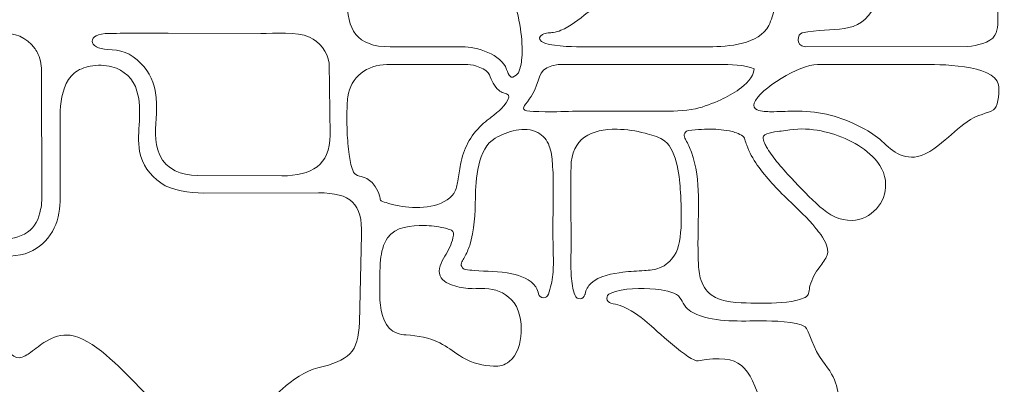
# Model space of a CAD drawing. Header units: millimetres. Extents: x -235 to 235, y -171 to 171.
# Tile 3 of 5: x -52 to 138, y -40 to 30. Entities that reach past the tile are written whole.
import ezdxf

# ---------------------------------------------------------------- set-up
doc = ezdxf.new("R2010")
doc.units = ezdxf.units.MM
doc.header["$MEASUREMENT"] = 0
doc.layers.add('Layer 1', color=7, linetype='Continuous')

msp = doc.modelspace()

# ---------------------------------------------------------------- linework, layer by layer
at = {"layer": 'Layer 1', "lineweight": 20}
for points, knots in [([(-215.0107, 170.942), (-215.0107, 170.942), (214.9893, 170.942), (214.9893, 170.942), (225.9893, 170.942), (234.9893, 161.942), (234.9893, 150.942), (234.9893, 150.942), (234.9893, -151.058), (234.9893, -151.058), (234.9893, -162.0579), (225.9893, -171.058), (214.9893, -171.058), (214.9893, -171.058), (-215.0107, -171.058), (-215.0107, -171.058), (-226.0107, -171.058), (-235.0107, -162.0579), (-235.0107, -151.058), (-235.0107, -151.058), (-235.0107, 150.942), (-235.0107, 150.942), (-235.0107, 161.942), (-226.0107, 170.942), (-215.0107, 170.942)], [0, 0, 0, 0, 0.125, 0.125, 0.125, 0.25, 0.25, 0.25, 0.375, 0.375, 0.375, 0.5, 0.5, 0.5, 0.625, 0.625, 0.625, 0.75, 0.75, 0.75, 0.875, 0.875, 0.875, 1, 1, 1, 1]), ([(44.5227, 28.7205), (44.7919, 26.8758), (44.9267, 24.8812), (44.776, 23.0203), (44.7157, 22.2759), (44.4941, 20.4849), (43.9143, 19.9427), (43.697, 19.7396), (43.0924, 19.2154), (42.7421, 19.3632), (42.4415, 19.4901), (42.171, 19.9937), (42.0448, 20.2731), (41.9586, 20.4637), (41.8852, 20.661), (41.8214, 20.8603), (40.8935, 23.7588), (35.9897, 25.2543), (33.2425, 25.2271), (33.2425, 25.2271), (19.2985, 25.2271), (19.2985, 25.2271), (12.6694, 25.2271), (10.9652, 28.5431), (10.9325, 34.4852), (10.9262, 35.6145), (10.9693, 36.7431), (10.9973, 37.8719), (11.0235, 38.9262), (11.0421, 39.9981), (10.9589, 41.05), (10.657, 44.8659), (9.8697, 49.1643), (7.4499, 52.2594), (6.7565, 53.1462), (5.9914, 53.8526), (5.1374, 54.5758), (4.6275, 55.0075), (3.9985, 55.5047), (3.6227, 56.0601), (3.1758, 56.7209), (3.1344, 57.4566), (3.2156, 58.231), (3.7766, 58.387), (4.3812, 58.4726), (4.9499, 58.54), (5.766, 58.6366), (6.5904, 58.694), (7.4109, 58.7365), (9.4276, 58.8407), (11.4588, 58.8542), (13.4779, 58.8447), (15.4326, 58.8354), (17.3869, 58.7979), (19.341, 58.7555), (20.8056, 58.7237), (22.2755, 58.6802), (23.7402, 58.6771), (25.5703, 58.6733), (27.786, 58.6358), (29.4621, 57.817), (30.1912, 57.4608), (30.8071, 56.9725), (31.3623, 56.3836), (31.6776, 56.0492), (31.969, 55.6902), (32.1134, 55.2476), (32.2116, 54.9467), (32.2511, 54.6113), (32.2849, 54.2977), (32.3432, 53.7553), (32.3888, 53.215), (32.4595, 52.6734), (33.3336, 45.9808), (39.4002, 41.0048), (42.5843, 35.2964), (43.6244, 33.4316), (44.2162, 30.8211), (44.5227, 28.7205)], [0, 0, 0, 0, 0.03846154, 0.03846154, 0.03846154, 0.07692308, 0.07692308, 0.07692308, 0.11538462, 0.11538462, 0.11538462, 0.15384615, 0.15384615, 0.15384615, 0.19230769, 0.19230769, 0.19230769, 0.23076923, 0.23076923, 0.23076923, 0.26923077, 0.26923077, 0.26923077, 0.30769231, 0.30769231, 0.30769231, 0.34615385, 0.34615385, 0.34615385, 0.38461538, 0.38461538, 0.38461538, 0.42307692, 0.42307692, 0.42307692, 0.46153846, 0.46153846, 0.46153846, 0.5, 0.5, 0.5, 0.53846154, 0.53846154, 0.53846154, 0.57692308, 0.57692308, 0.57692308, 0.61538462, 0.61538462, 0.61538462, 0.65384615, 0.65384615, 0.65384615, 0.69230769, 0.69230769, 0.69230769, 0.73076923, 0.73076923, 0.73076923, 0.76923077, 0.76923077, 0.76923077, 0.80769231, 0.80769231, 0.80769231, 0.84615385, 0.84615385, 0.84615385, 0.88461538, 0.88461538, 0.88461538, 0.92307692, 0.92307692, 0.92307692, 0.96153846, 0.96153846, 0.96153846, 1, 1, 1, 1]), ([(136.9833, 31.8049), (137.0502, 30.5153), (137.1426, 28.5931), (136.4367, 27.4504), (135.4924, 25.9219), (132.8499, 25.4978), (131.2201, 25.2906), (131.2201, 25.2906), (99.6744, 25.2271), (99.6744, 25.2271), (97.7583, 25.3963), (98.1504, 27.727), (99.122, 27.9386), (105.0129, 29.2218), (110.2877, 27.105), (113.13, 33.1758), (114.8521, 36.8542), (118.8457, 40.639), (121.7826, 43.4255), (122.0173, 43.6481), (122.7361, 44.3952), (123.3964, 44.9848), (123.6646, 45.2242), (124.0112, 45.2998), (124.3547, 45.1937), (124.6982, 45.0877), (124.9419, 44.8299), (125.0284, 44.4809), (125.3254, 43.2827), (125.7222, 41.6096), (127.3777, 40.7797), (128.1216, 40.4068), (128.9474, 40.3158), (129.7627, 40.2262), (130.6512, 40.1285), (131.4787, 40.0229), (132.3388, 39.7593), (132.5558, 39.6928), (132.7154, 39.5872), (132.88, 39.4333), (133.2748, 39.0639), (133.5776, 38.631), (134.0006, 38.2607), (134.6226, 37.716), (135.2515, 37.1328), (135.7297, 36.4543), (136.6837, 35.1004), (136.8996, 33.4191), (136.9833, 31.8049)], [0, 0, 0, 0, 0.0625, 0.0625, 0.0625, 0.125, 0.125, 0.125, 0.1875, 0.1875, 0.1875, 0.25, 0.25, 0.25, 0.3125, 0.3125, 0.3125, 0.375, 0.375, 0.375, 0.4375, 0.4375, 0.4375, 0.5, 0.5, 0.5, 0.5625, 0.5625, 0.5625, 0.625, 0.625, 0.625, 0.6875, 0.6875, 0.6875, 0.75, 0.75, 0.75, 0.8125, 0.8125, 0.8125, 0.875, 0.875, 0.875, 0.9375, 0.9375, 0.9375, 1, 1, 1, 1]), ([(90.6756, 39.9923), (94.0699, 39.311), (94.2744, 35.489), (93.7394, 32.7125), (93.5192, 31.5693), (93.1448, 30.4154), (92.6268, 29.3717), (90.7709, 25.6332), (84.7185, 25.2675), (81.0759, 25.2271), (81.0759, 25.2271), (56.1086, 25.2271), (56.1086, 25.2271), (54.4783, 25.2659), (49.884, 25.2692), (48.6085, 26.2831), (48.0264, 26.7459), (48.1485, 27.2272), (48.7718, 27.5779), (49.1606, 27.7966), (49.441, 27.8881), (49.8817, 27.9166), (50.2178, 27.9384), (50.5389, 27.9457), (50.8747, 27.995), (51.3935, 28.0711), (51.8857, 28.2236), (52.3684, 28.4267), (54.1161, 29.1615), (55.9838, 30.5976), (57.4545, 31.772), (58.2591, 32.4145), (59.1491, 32.8622), (60.1278, 33.1742), (61.7376, 33.6876), (63.5002, 33.8203), (65.1755, 33.9771), (67.1511, 34.162), (69.0759, 34.38), (70.9694, 35.0135), (73.8536, 35.9785), (75.991, 37.7284), (77.2976, 40.4839), (77.5742, 41.0674), (77.8476, 42.0078), (78.1125, 42.8498), (78.2213, 43.1953), (78.4838, 43.4388), (78.8364, 43.5213), (79.1891, 43.6039), (79.5324, 43.5022), (79.7832, 43.2408), (79.941, 43.0764), (80.1188, 42.9201), (80.3353, 42.7805), (82.5248, 41.3685), (84.478, 40.7933), (87.0317, 40.4819), (88.252, 40.3332), (89.4674, 40.2347), (90.6756, 39.9923)], [0, 0, 0, 0, 0.05, 0.05, 0.05, 0.1, 0.1, 0.1, 0.15, 0.15, 0.15, 0.2, 0.2, 0.2, 0.25, 0.25, 0.25, 0.3, 0.3, 0.3, 0.35, 0.35, 0.35, 0.4, 0.4, 0.4, 0.45, 0.45, 0.45, 0.5, 0.5, 0.5, 0.55, 0.55, 0.55, 0.6, 0.6, 0.6, 0.65, 0.65, 0.65, 0.7, 0.7, 0.7, 0.75, 0.75, 0.75, 0.8, 0.8, 0.8, 0.85, 0.85, 0.85, 0.9, 0.9, 0.9, 0.95, 0.95, 0.95, 1, 1, 1, 1]), ([(-48.2226, -4.5112), (-48.222, -5.0895), (-48.3126, -5.7145), (-48.4318, -6.2808), (-48.7962, -8.0134), (-49.4961, -9.6554), (-51.0077, -10.678), (-52.4643, -11.6632), (-54.43, -12.0078), (-56.1485, -12.0078), (-56.1485, -12.0078), (-77.8979, -12.0078), (-77.8979, -12.0078), (-80.4396, -12.0078), (-82.9513, -13.8065), (-83.574, -16.335), (-83.9688, -17.9381), (-87.0176, -18.0268), (-87.2126, -16.3766), (-87.3651, -15.0868), (-87.4791, -11.3232), (-87.4805, -9.8961), (-87.4805, -9.8961), (-87.5067, 16.7257), (-87.5067, 16.7257), (-87.5084, 18.424), (-87.4977, 20.2082), (-87.2647, 21.8913), (-87.1008, 23.0752), (-86.7953, 24.329), (-86.0785, 25.309), (-84.4131, 27.5859), (-80.6802, 27.802), (-78.1303, 27.8002), (-70.8405, 27.7951), (-63.5509, 27.8552), (-56.2612, 27.8826), (-53.2976, 27.8938), (-51.3524, 27.2122), (-49.5241, 24.8332), (-49.2668, 24.4983), (-49.0558, 24.135), (-48.8874, 23.748), (-48.4085, 22.6476), (-48.2526, 21.3856), (-48.2513, 20.1971), (-48.2513, 20.1971), (-48.2226, -4.5112), (-48.2226, -4.5112)], [0, 0, 0, 0, 0.0625, 0.0625, 0.0625, 0.125, 0.125, 0.125, 0.1875, 0.1875, 0.1875, 0.25, 0.25, 0.25, 0.3125, 0.3125, 0.3125, 0.375, 0.375, 0.375, 0.4375, 0.4375, 0.4375, 0.5, 0.5, 0.5, 0.5625, 0.5625, 0.5625, 0.625, 0.625, 0.625, 0.6875, 0.6875, 0.6875, 0.75, 0.75, 0.75, 0.8125, 0.8125, 0.8125, 0.875, 0.875, 0.875, 0.9375, 0.9375, 0.9375, 1, 1, 1, 1]), ([(-35.1493, 27.7944), (-31.3369, 27.8791), (-27.5181, 27.8927), (-23.7047, 27.8945), (-23.7047, 27.8945), (-5.8087, 27.8125), (-5.8087, 27.8125), (-3.0686, 27.8125), (1.1932, 28.2539), (3.6486, 27.1036), (5.6396, 26.1709), (7.1111, 24.2618), (7.473, 22.0895), (7.473, 22.0895), (7.6483, 8.1394), (7.6483, 8.1394), (7.5436, 2.1984), (4.1299, 0.3682), (-1.7007, 0.2299), (-1.7007, 0.2299), (-18.0603, 0.2928), (-18.0603, 0.2928), (-21.2455, 0.4853), (-23.9722, 1.2799), (-25.4008, 4.3724), (-26.5009, 6.7536), (-26.1121, 9.7876), (-26.0188, 12.3377), (-25.9754, 13.5221), (-25.9748, 14.7125), (-26.1253, 15.8901), (-26.4289, 18.2673), (-27.3183, 20.2656), (-28.9957, 21.9978), (-31.0446, 24.1011), (-33.0637, 24.6728), (-35.4136, 24.7148), (-39.2517, 24.7834), (-39.7493, 27.8877), (-35.1493, 27.7944)], [0, 0, 0, 0, 0.07692308, 0.07692308, 0.07692308, 0.15384615, 0.15384615, 0.15384615, 0.23076923, 0.23076923, 0.23076923, 0.30769231, 0.30769231, 0.30769231, 0.38461538, 0.38461538, 0.38461538, 0.46153846, 0.46153846, 0.46153846, 0.53846154, 0.53846154, 0.53846154, 0.61538462, 0.61538462, 0.61538462, 0.69230769, 0.69230769, 0.69230769, 0.76923077, 0.76923077, 0.76923077, 0.84615385, 0.84615385, 0.84615385, 0.92307692, 0.92307692, 0.92307692, 1, 1, 1, 1]), ([(5.3798, -3.0361), (11.7178, -3.016), (13.8918, -5.1781), (13.7423, -11.1731), (13.7423, -11.1731), (13.3208, -28.0744), (13.3208, -28.0744), (13.1732, -33.9901), (11.2133, -35.5169), (5.2465, -36.883), (2.9057, -37.419), (0.2263, -39.4067), (-1.5789, -40.9462), (-2.7521, -41.9467), (-3.8805, -43.0313), (-4.9142, -44.1757), (-5.695, -45.04), (-6.5496, -46.0627), (-7.114, -47.0844), (-8.6067, -49.7868), (-9.9281, -52.7121), (-10.494, -55.7652), (-10.672, -56.725), (-10.7678, -57.677), (-10.8247, -58.6503), (-10.8691, -59.4075), (-10.8895, -60.1721), (-10.9746, -60.9256), (-11.0288, -61.4044), (-11.1111, -61.8596), (-11.2341, -62.3072), (-11.3133, -62.5954), (-11.4945, -62.8124), (-11.7639, -62.9419), (-12.0333, -63.0713), (-12.316, -63.077), (-12.5906, -62.9586), (-15.1416, -61.8586), (-17.4475, -58.3568), (-18.7402, -56.2959), (-19.0825, -55.7504), (-19.4136, -55.1923), (-19.5961, -54.5706), (-19.6757, -54.2996), (-19.7357, -54.0202), (-19.8, -53.7452), (-19.9025, -53.3072), (-20.0137, -52.8743), (-20.14, -52.4424), (-20.8264, -50.0945), (-22.6386, -47.7395), (-24.2307, -45.9168), (-25.2317, -44.7707), (-26.2918, -43.677), (-27.3692, -42.6028), (-28.2075, -41.767), (-29.0698, -40.9457), (-29.8902, -40.0933), (-32.7827, -37.0884), (-38.4764, -31.0696), (-42.7184, -30.6039), (-44.4276, -30.4163), (-45.9581, -30.9202), (-47.4043, -31.787), (-48.4598, -32.4197), (-49.3858, -33.1944), (-50.3828, -33.9052), (-50.9775, -34.3292), (-51.8159, -34.8922), (-52.5666, -34.9396), (-54.0065, -35.0304), (-55.3028, -32.9975), (-55.9213, -31.9619), (-56.3365, -31.267), (-56.5881, -30.5618), (-56.8001, -29.7849), (-57.0228, -28.9689), (-57.2016, -28.1539), (-57.4697, -27.3487), (-57.8263, -26.2774), (-58.3047, -25.2997), (-58.9252, -24.3557), (-59.7258, -23.1377), (-60.584, -22.0557), (-61.5616, -20.9779), (-62.3689, -20.0879), (-63.1942, -19.2255), (-63.9749, -18.31), (-65.6204, -16.3799), (-65.4051, -15.9165), (-62.9367, -15.5892), (-61.3478, -15.3787), (-59.6409, -15.391), (-58.0369, -15.3745), (-55.9784, -15.3532), (-52.5256, -15.4028), (-50.6737, -14.5268), (-48.767, -13.6247), (-47.189, -12.3632), (-46.1401, -10.5099), (-45.1413, -8.7449), (-44.7801, -6.7216), (-44.6293, -4.7226), (-44.6293, -4.7226), (-44.6773, 11.969), (-44.6773, 11.969), (-44.6053, 14.2627), (-44.3308, 16.9435), (-43.0109, 18.8937), (-42.7107, 19.3372), (-42.36, 19.7392), (-41.9599, 20.0951), (-41.1251, 20.8381), (-39.8985, 21.2811), (-38.8164, 21.4898), (-37.4453, 21.7541), (-35.9732, 21.7216), (-34.6222, 21.3631), (-32.2425, 20.7316), (-30.4791, 19.0261), (-29.7715, 16.6647), (-29.1937, 14.7358), (-29.2018, 12.8287), (-29.314, 10.8405), (-29.4236, 8.8977), (-29.6264, 6.9099), (-29.2679, 4.9813), (-28.7777, 2.3444), (-27.3268, 0.4467), (-25.1763, -1.1027), (-22.9174, -2.7302), (-19.5981, -2.9624), (-16.8865, -3.1072), (-16.8865, -3.1072), (5.3798, -3.0361), (5.3798, -3.0361)], [0, 0, 0, 0, 0.02222222, 0.02222222, 0.02222222, 0.04444444, 0.04444444, 0.04444444, 0.06666667, 0.06666667, 0.06666667, 0.08888889, 0.08888889, 0.08888889, 0.11111111, 0.11111111, 0.11111111, 0.13333333, 0.13333333, 0.13333333, 0.15555556, 0.15555556, 0.15555556, 0.17777778, 0.17777778, 0.17777778, 0.2, 0.2, 0.2, 0.22222222, 0.22222222, 0.22222222, 0.24444444, 0.24444444, 0.24444444, 0.26666667, 0.26666667, 0.26666667, 0.28888889, 0.28888889, 0.28888889, 0.31111111, 0.31111111, 0.31111111, 0.33333333, 0.33333333, 0.33333333, 0.35555556, 0.35555556, 0.35555556, 0.37777778, 0.37777778, 0.37777778, 0.4, 0.4, 0.4, 0.42222222, 0.42222222, 0.42222222, 0.44444444, 0.44444444, 0.44444444, 0.46666667, 0.46666667, 0.46666667, 0.48888889, 0.48888889, 0.48888889, 0.51111111, 0.51111111, 0.51111111, 0.53333333, 0.53333333, 0.53333333, 0.55555556, 0.55555556, 0.55555556, 0.57777778, 0.57777778, 0.57777778, 0.6, 0.6, 0.6, 0.62222222, 0.62222222, 0.62222222, 0.64444444, 0.64444444, 0.64444444, 0.66666667, 0.66666667, 0.66666667, 0.68888889, 0.68888889, 0.68888889, 0.71111111, 0.71111111, 0.71111111, 0.73333333, 0.73333333, 0.73333333, 0.75555556, 0.75555556, 0.75555556, 0.77777778, 0.77777778, 0.77777778, 0.8, 0.8, 0.8, 0.82222222, 0.82222222, 0.82222222, 0.84444444, 0.84444444, 0.84444444, 0.86666667, 0.86666667, 0.86666667, 0.88888889, 0.88888889, 0.88888889, 0.91111111, 0.91111111, 0.91111111, 0.93333333, 0.93333333, 0.93333333, 0.95555556, 0.95555556, 0.95555556, 0.97777778, 0.97777778, 0.97777778, 1, 1, 1, 1]), ([(34.3215, 21.7868), (35.4905, 21.7868), (38.0114, 21.0187), (38.5097, 19.7772), (38.9069, 18.788), (39.4849, 17.5188), (40.3176, 16.8152), (40.5983, 16.578), (40.9035, 16.4058), (41.2525, 16.2915), (41.4422, 16.2294), (41.63, 16.1971), (41.818, 16.1423), (43.3487, 15.6955), (40.623, 13.067), (40.163, 12.6694), (39.6025, 12.1849), (39.018, 11.7297), (38.4329, 11.2754), (37.9703, 10.916), (37.4654, 10.541), (37.0441, 10.1354), (34.751, 7.9287), (33.5174, 5.5244), (32.9091, 2.4274), (32.7016, 1.3714), (32.5836, 0.3074), (32.3968, -0.7499), (32.2615, -1.5161), (32.0753, -2.3466), (31.6787, -3.0242), (31.5692, -3.2111), (31.4433, -3.3869), (31.2994, -3.5491), (29.0071, -6.1324), (24.1212, -6.1134), (21.0133, -5.5558), (20.5543, -5.4735), (20.0979, -5.3755), (19.6455, -5.2619), (19.3772, -5.1945), (17.5543, -4.7311), (17.4227, -4.4464), (17.3427, -4.2735), (17.2833, -3.8484), (17.2306, -3.6451), (17.057, -2.9743), (16.768, -2.384), (16.382, -1.8095), (15.8787, -1.0606), (15.2638, -0.479), (14.4264, -0.1262), (13.9221, 0.0862), (13.4352, 0.1498), (12.9404, 0.3239), (12.4379, 0.5009), (12.2302, 0.8478), (12.0306, 1.3295), (11.6613, 2.22), (11.4653, 3.415), (11.3306, 4.3672), (11.128, 5.7984), (11.017, 7.2568), (10.9523, 8.7004), (10.8961, 9.9589), (10.8768, 11.2226), (10.9017, 12.482), (10.9216, 13.4933), (10.9645, 14.5274), (11.0829, 15.5322), (11.5388, 19.4035), (14.9074, 21.7868), (18.6288, 21.7868), (18.6288, 21.7868), (34.3215, 21.7868), (34.3215, 21.7868)], [0, 0, 0, 0, 0.04, 0.04, 0.04, 0.08, 0.08, 0.08, 0.12, 0.12, 0.12, 0.16, 0.16, 0.16, 0.2, 0.2, 0.2, 0.24, 0.24, 0.24, 0.28, 0.28, 0.28, 0.32, 0.32, 0.32, 0.36, 0.36, 0.36, 0.4, 0.4, 0.4, 0.44, 0.44, 0.44, 0.48, 0.48, 0.48, 0.52, 0.52, 0.52, 0.56, 0.56, 0.56, 0.6, 0.6, 0.6, 0.64, 0.64, 0.64, 0.68, 0.68, 0.68, 0.72, 0.72, 0.72, 0.76, 0.76, 0.76, 0.8, 0.8, 0.8, 0.84, 0.84, 0.84, 0.88, 0.88, 0.88, 0.92, 0.92, 0.92, 0.96, 0.96, 0.96, 1, 1, 1, 1]), ([(83.2578, 21.7864), (84.8499, 21.8007), (88.1568, 21.7933), (89.7667, 20.9377), (89.6757, 19.3225), (88.1038, 17.8959), (86.9096, 17.0226), (85.8163, 16.2229), (84.5759, 15.5381), (83.3383, 14.9878), (81.7609, 14.2862), (80.1446, 13.6156), (78.4527, 13.2453), (76.2492, 12.763), (73.8334, 12.7744), (71.5869, 12.7783), (66.6615, 12.7868), (61.7359, 12.7818), (56.8104, 12.7836), (54.8213, 12.7843), (52.8289, 12.6578), (50.8352, 12.6555), (41.9887, 12.6447), (45.5649, 13.0302), (47.2758, 16.8966), (48.3853, 19.4044), (48.0366, 21.305), (51.7955, 21.7868), (51.7955, 21.7868), (83.2578, 21.7864), (83.2578, 21.7864)], [0, 0, 0, 0, 0.1, 0.1, 0.1, 0.2, 0.2, 0.2, 0.3, 0.3, 0.3, 0.4, 0.4, 0.4, 0.5, 0.5, 0.5, 0.6, 0.6, 0.6, 0.7, 0.7, 0.7, 0.8, 0.8, 0.8, 0.9, 0.9, 0.9, 1, 1, 1, 1]), ([(102.0736, 21.7868), (102.0736, 21.7868), (122.3416, 21.8255), (122.3416, 21.8255), (125.3164, 21.8218), (136.3009, 21.8696), (137.1272, 17.8794), (137.3515, 16.7961), (137.0932, 14.1078), (136.4342, 13.2604), (135.9358, 12.6195), (133.3312, 12.0513), (132.3988, 11.5494), (130.5954, 10.5786), (128.984, 9.1034), (127.4443, 7.7638), (125.7682, 6.3054), (123.6371, 4.4441), (121.4088, 3.9818), (119.8455, 3.6575), (118.432, 4.053), (117.0846, 4.8655), (115.8731, 5.5962), (114.847, 6.8061), (113.7095, 7.6783), (112.4818, 8.6196), (111.2026, 9.3426), (109.8151, 10.0213), (105.7563, 12.0067), (101.9135, 12.8216), (97.4212, 12.7815), (95.9785, 12.7685), (94.5335, 12.6591), (93.094, 12.6618), (92.2052, 12.6634), (91.2374, 12.713), (90.3803, 13.0045), (89.8402, 13.1881), (89.5655, 13.7766), (89.7715, 14.3086), (90.8758, 17.1607), (98.6318, 21.7868), (102.0736, 21.7868)], [0, 0, 0, 0, 0.07142857, 0.07142857, 0.07142857, 0.14285714, 0.14285714, 0.14285714, 0.21428571, 0.21428571, 0.21428571, 0.28571429, 0.28571429, 0.28571429, 0.35714286, 0.35714286, 0.35714286, 0.42857143, 0.42857143, 0.42857143, 0.5, 0.5, 0.5, 0.57142857, 0.57142857, 0.57142857, 0.64285714, 0.64285714, 0.64285714, 0.71428571, 0.71428571, 0.71428571, 0.78571429, 0.78571429, 0.78571429, 0.85714286, 0.85714286, 0.85714286, 0.92857143, 0.92857143, 0.92857143, 1, 1, 1, 1]), ([(50.8869, -2.2618), (50.8958, -4.8448), (50.7971, -7.4241), (50.7971, -10.0041), (50.7971, -11.7169), (50.8504, -13.4224), (50.8846, -15.1339), (50.9093, -16.3667), (50.9192, -17.6095), (50.7939, -18.8376), (50.6574, -20.1754), (50.3522, -21.4198), (49.9302, -22.6538), (49.7863, -23.0745), (49.4009, -23.3413), (48.9565, -23.3279), (48.512, -23.3144), (48.1434, -23.0247), (48.0253, -22.5961), (47.9077, -22.1695), (47.7781, -21.7043), (47.4901, -21.2576), (46.4973, -19.7171), (44.5268, -19.0627), (42.8285, -18.6897), (40.3917, -18.1544), (38.0011, -18.2482), (35.5406, -18.0651), (34.9844, -18.0238), (34.4287, -17.9659), (33.8781, -17.8795), (33.5426, -17.8268), (33.2781, -17.6293), (33.1322, -17.3226), (32.9863, -17.016), (33, -16.6861), (33.1709, -16.3926), (33.3408, -16.1006), (33.5146, -15.8101), (33.6764, -15.5142), (34.0845, -14.7681), (34.4157, -14.0125), (34.6807, -13.2037), (35.6062, -10.3792), (35.7724, -6.9739), (35.7818, -4.0268), (35.7932, -0.4906), (36.234, 5.5726), (39.6272, 7.529), (41.927, 8.855), (45.3514, 9.9897), (47.8825, 8.6389), (48.9517, 8.0683), (49.662, 7.1388), (50.1084, 6.0268), (50.4865, 5.0852), (50.6282, 3.6775), (50.7126, 2.6692), (50.8493, 1.0354), (50.8813, -0.6226), (50.8869, -2.2618)], [0, 0, 0, 0, 0.05, 0.05, 0.05, 0.1, 0.1, 0.1, 0.15, 0.15, 0.15, 0.2, 0.2, 0.2, 0.25, 0.25, 0.25, 0.3, 0.3, 0.3, 0.35, 0.35, 0.35, 0.4, 0.4, 0.4, 0.45, 0.45, 0.45, 0.5, 0.5, 0.5, 0.55, 0.55, 0.55, 0.6, 0.6, 0.6, 0.65, 0.65, 0.65, 0.7, 0.7, 0.7, 0.75, 0.75, 0.75, 0.8, 0.8, 0.8, 0.85, 0.85, 0.85, 0.9, 0.9, 0.9, 0.95, 0.95, 0.95, 1, 1, 1, 1]), ([(63.246, 9.2658), (65.0533, 9.2356), (66.907, 8.9545), (68.6583, 8.5114), (69.6871, 8.251), (71.1349, 7.8331), (72.0599, 7.3035), (74.5956, 5.8514), (75.3771, 0.3877), (75.4914, -2.2955), (75.6298, -5.5434), (76.192, -12.4216), (74.3434, -15.1197), (73.5967, -16.2094), (72.7314, -17.0937), (71.4737, -17.5609), (70.5518, -17.9033), (69.5117, -18.0017), (68.5368, -18.0704), (67.144, -18.1686), (65.7702, -18.2228), (64.3804, -18.3918), (62.428, -18.6294), (59.6381, -19.1291), (58.2039, -20.5257), (57.5898, -21.1238), (57.2375, -21.7912), (57.0328, -22.6163), (57.0228, -22.6563), (57.0128, -22.7014), (57.0028, -22.7499), (56.9111, -23.1899), (56.5544, -23.5045), (56.1065, -23.5405), (55.6585, -23.5766), (55.2561, -23.3229), (55.0953, -22.9033), (54.6413, -21.7181), (54.4543, -20.4178), (54.3677, -19.1694), (54.2216, -17.0663), (54.333, -14.9267), (54.3326, -12.8182), (54.3316, -7.8952), (54.2217, -2.9709), (54.3134, 1.9518), (54.4172, 7.5199), (58.2129, 9.3495), (63.246, 9.2658)], [0, 0, 0, 0, 0.0625, 0.0625, 0.0625, 0.125, 0.125, 0.125, 0.1875, 0.1875, 0.1875, 0.25, 0.25, 0.25, 0.3125, 0.3125, 0.3125, 0.375, 0.375, 0.375, 0.4375, 0.4375, 0.4375, 0.5, 0.5, 0.5, 0.5625, 0.5625, 0.5625, 0.625, 0.625, 0.625, 0.6875, 0.6875, 0.6875, 0.75, 0.75, 0.75, 0.8125, 0.8125, 0.8125, 0.875, 0.875, 0.875, 0.9375, 0.9375, 0.9375, 1, 1, 1, 1]), ([(77.1137, 9.0434), (78.6177, 9.2276), (80.8867, 9.3259), (81.3123, 9.3175), (82.6924, 9.2906), (84.1621, 9.158), (85.5036, 8.8234), (86.1472, 8.6628), (87.3445, 8.2945), (87.7715, 7.7459), (87.8669, 7.6233), (87.9386, 7.4194), (87.9889, 7.2744), (88.1161, 6.9077), (88.2246, 6.5354), (88.3548, 6.1686), (88.8481, 4.7781), (89.5544, 3.5396), (90.4099, 2.3398), (92.1803, -0.1431), (94.208, -2.2763), (96.3896, -4.3929), (98.2262, -6.1748), (100.1501, -7.9303), (101.7663, -9.9191), (101.9698, -10.1695), (102.1685, -10.4238), (102.3613, -10.6825), (103.1909, -11.7946), (104.4633, -13.6012), (103.9491, -15.0846), (103.683, -15.8523), (102.9792, -16.6836), (102.4996, -17.3409), (101.6431, -18.5145), (100.9971, -19.6423), (100.6052, -21.0558), (100.4911, -21.4671), (100.47, -21.8574), (100.4004, -22.2708), (100.3388, -22.6375), (100.249, -22.8499), (99.9453, -23.0801), (99.2543, -23.604), (97.8774, -23.8897), (97.0468, -24.0366), (94.4857, -24.4895), (91.7729, -24.3702), (89.1794, -24.3565), (86.795, -24.3438), (83.494, -24.2703), (81.4926, -22.8043), (80.367, -21.9799), (79.736, -20.8082), (79.3612, -19.4863), (79.0836, -18.5072), (79.0186, -17.1787), (78.9736, -16.162), (78.9025, -14.557), (78.9071, -12.9407), (78.9253, -11.3344), (78.9415, -9.9192), (78.9734, -8.5043), (78.9991, -7.0891), (79.0199, -5.9449), (79.0433, -4.7919), (79.0177, -3.6478), (78.954, -0.8031), (78.612, 2.1491), (77.6313, 4.8365), (77.3329, 5.654), (76.9771, 6.4339), (76.5674, 7.201), (76.5438, 7.2454), (76.4643, 7.388), (76.3639, 7.5683), (76.1974, 7.8672), (76.1911, 8.2004), (76.3462, 8.5055), (76.5012, 8.8104), (76.7742, 9.0017), (77.1137, 9.0434)], [0, 0, 0, 0, 0.03703704, 0.03703704, 0.03703704, 0.07407407, 0.07407407, 0.07407407, 0.11111111, 0.11111111, 0.11111111, 0.14814815, 0.14814815, 0.14814815, 0.18518519, 0.18518519, 0.18518519, 0.22222222, 0.22222222, 0.22222222, 0.25925926, 0.25925926, 0.25925926, 0.2962963, 0.2962963, 0.2962963, 0.33333333, 0.33333333, 0.33333333, 0.37037037, 0.37037037, 0.37037037, 0.40740741, 0.40740741, 0.40740741, 0.44444444, 0.44444444, 0.44444444, 0.48148148, 0.48148148, 0.48148148, 0.51851852, 0.51851852, 0.51851852, 0.55555556, 0.55555556, 0.55555556, 0.59259259, 0.59259259, 0.59259259, 0.62962963, 0.62962963, 0.62962963, 0.66666667, 0.66666667, 0.66666667, 0.7037037, 0.7037037, 0.7037037, 0.74074074, 0.74074074, 0.74074074, 0.77777778, 0.77777778, 0.77777778, 0.81481481, 0.81481481, 0.81481481, 0.85185185, 0.85185185, 0.85185185, 0.88888889, 0.88888889, 0.88888889, 0.92592593, 0.92592593, 0.92592593, 0.96296296, 0.96296296, 0.96296296, 1, 1, 1, 1]), ([(95.0534, 8.9188), (95.613, 8.9844), (96.174, 9.0478), (96.7302, 9.1383), (98.7232, 9.4626), (100.7993, 9.3399), (102.7725, 8.9425), (106.211, 8.2497), (110.1849, 6.4956), (112.7221, 4.0235), (114.2102, 2.5735), (115.2309, 0.7304), (115.2716, -1.3806), (115.3051, -3.1215), (114.6479, -4.8171), (113.4864, -6.1091), (112.2667, -7.4657), (110.5805, -8.2895), (108.7519, -8.3582), (106.3951, -8.4466), (104.2362, -7.2786), (102.54, -5.7248), (100.6321, -3.9769), (98.7732, -2.1204), (97.0132, -0.2244), (96.0267, 0.8381), (95.0598, 1.9286), (94.1516, 3.0591), (93.4321, 3.9544), (92.6946, 4.9278), (92.1286, 5.9287), (91.8986, 6.3354), (91.2987, 7.4784), (91.6253, 7.9621), (92.072, 8.6237), (94.3178, 8.8326), (95.0534, 8.9188)], [0, 0, 0, 0, 0.08333333, 0.08333333, 0.08333333, 0.16666667, 0.16666667, 0.16666667, 0.25, 0.25, 0.25, 0.33333333, 0.33333333, 0.33333333, 0.41666667, 0.41666667, 0.41666667, 0.5, 0.5, 0.5, 0.58333333, 0.58333333, 0.58333333, 0.66666667, 0.66666667, 0.66666667, 0.75, 0.75, 0.75, 0.83333333, 0.83333333, 0.83333333, 0.91666667, 0.91666667, 0.91666667, 1, 1, 1, 1]), ([(29.6936, -9.8227), (30.0726, -9.9127), (30.4489, -10.0146), (30.8238, -10.1215), (31.3108, -10.2604), (31.6138, -10.7346), (31.5354, -11.235), (31.3291, -12.5498), (30.8099, -13.6991), (30.1385, -14.8935), (29.5362, -15.965), (28.5422, -17.3775), (28.8076, -18.6597), (29.0648, -19.9022), (30.2884, -20.5272), (31.3757, -20.9198), (32.5013, -21.3262), (33.6175, -21.5209), (34.8103, -21.5687), (35.7424, -21.606), (36.6685, -21.5467), (37.5988, -21.5639), (39.7801, -21.6046), (41.1759, -22.2622), (42.7969, -23.7339), (44.3362, -25.1314), (44.77, -28.1195), (44.6715, -30.0833), (44.5731, -32.0452), (43.944, -34.4069), (42.3483, -35.6922), (41.4581, -36.4093), (40.407, -36.6671), (39.277, -36.6016), (37.3938, -36.4923), (35.1687, -35.9502), (33.522, -35.0365), (33.2358, -34.8776), (32.9581, -34.7043), (32.6854, -34.5233), (31.4058, -33.6739), (30.3085, -32.7876), (28.9105, -32.0947), (26.8567, -31.0765), (24.6585, -30.6621), (22.3821, -30.5436), (21.1426, -30.4791), (19.9892, -30.1234), (19.1091, -29.2141), (17.4368, -27.4864), (17.2323, -24.2425), (17.2515, -21.9741), (17.2681, -19.9995), (17.2218, -17.9632), (17.4287, -15.9999), (17.5814, -14.5507), (17.9013, -12.9514), (18.7743, -11.7493), (20.3398, -9.5933), (23.3843, -9.3112), (25.8313, -9.3672), (27.1582, -9.3976), (28.4012, -9.5157), (29.6936, -9.8227)], [0, 0, 0, 0, 0.04761905, 0.04761905, 0.04761905, 0.0952381, 0.0952381, 0.0952381, 0.14285714, 0.14285714, 0.14285714, 0.19047619, 0.19047619, 0.19047619, 0.23809524, 0.23809524, 0.23809524, 0.28571429, 0.28571429, 0.28571429, 0.33333333, 0.33333333, 0.33333333, 0.38095238, 0.38095238, 0.38095238, 0.42857143, 0.42857143, 0.42857143, 0.47619048, 0.47619048, 0.47619048, 0.52380952, 0.52380952, 0.52380952, 0.57142857, 0.57142857, 0.57142857, 0.61904762, 0.61904762, 0.61904762, 0.66666667, 0.66666667, 0.66666667, 0.71428571, 0.71428571, 0.71428571, 0.76190476, 0.76190476, 0.76190476, 0.80952381, 0.80952381, 0.80952381, 0.85714286, 0.85714286, 0.85714286, 0.9047619, 0.9047619, 0.9047619, 0.95238095, 0.95238095, 0.95238095, 1, 1, 1, 1]), ([(61.9002, -22.4863), (64.6458, -21.4144), (67.8195, -21.4434), (70.6955, -21.6997), (71.8547, -21.803), (74.312, -22.1209), (75.1322, -22.9873), (75.5583, -23.4375), (75.7432, -23.8697), (76.0398, -24.395), (76.6794, -25.5278), (77.5291, -26.0964), (78.7141, -26.5963), (82.453, -28.1739), (87.2782, -27.7896), (91.2772, -27.8228), (93.3735, -27.84), (97.939, -27.8312), (99.6819, -28.972), (100.3971, -29.4402), (101.35, -33.4832), (103.0351, -35.5768), (106.0649, -39.341), (106.0313, -41.0997), (106.5133, -45.8017), (106.6806, -47.4349), (106.916, -49.0247), (107.4672, -50.5798), (108.0147, -52.1242), (108.7529, -53.3047), (109.6775, -54.6353), (110.7582, -56.1902), (111.5133, -57.3939), (112.0435, -59.2492), (113.0793, -62.8741), (112.6099, -66.7438), (110.8448, -70.0623), (110.525, -70.6635), (110.0687, -71.2374), (109.3813, -71.4155), (107.3191, -71.9499), (104.1215, -68.966), (102.8289, -67.6453), (101.7101, -66.5022), (100.6597, -65.2595), (99.703, -63.9776), (98.7281, -62.6716), (97.3774, -60.881), (97.417, -59.1809), (97.4359, -58.3733), (97.1847, -57.7622), (96.8104, -57.0571), (96.4724, -56.4202), (96.074, -55.7998), (95.6756, -55.1994), (95.0112, -54.1981), (94.3108, -53.2164), (93.6053, -52.2437), (92.0945, -50.1611), (91.7143, -46.6696), (91.3799, -44.169), (88.6449, -36.6115), (87.4529, -34.0363), (78.957, -35.5593), (77.4192, -35.8349), (70.4908, -29.3374), (69.1283, -28.1722), (67.5662, -26.8361), (65.8096, -25.5439), (63.8562, -24.8524), (63.2569, -24.6402), (62.6674, -24.5221), (62.0533, -24.3902), (61.6161, -24.2961), (61.3047, -23.9408), (61.2689, -23.4951), (61.2332, -23.0493), (61.4837, -22.649), (61.9002, -22.4863)], [0, 0, 0, 0, 0.03846154, 0.03846154, 0.03846154, 0.07692308, 0.07692308, 0.07692308, 0.11538462, 0.11538462, 0.11538462, 0.15384615, 0.15384615, 0.15384615, 0.19230769, 0.19230769, 0.19230769, 0.23076923, 0.23076923, 0.23076923, 0.26923077, 0.26923077, 0.26923077, 0.30769231, 0.30769231, 0.30769231, 0.34615385, 0.34615385, 0.34615385, 0.38461538, 0.38461538, 0.38461538, 0.42307692, 0.42307692, 0.42307692, 0.46153846, 0.46153846, 0.46153846, 0.5, 0.5, 0.5, 0.53846154, 0.53846154, 0.53846154, 0.57692308, 0.57692308, 0.57692308, 0.61538462, 0.61538462, 0.61538462, 0.65384615, 0.65384615, 0.65384615, 0.69230769, 0.69230769, 0.69230769, 0.73076923, 0.73076923, 0.73076923, 0.76923077, 0.76923077, 0.76923077, 0.80769231, 0.80769231, 0.80769231, 0.84615385, 0.84615385, 0.84615385, 0.88461538, 0.88461538, 0.88461538, 0.92307692, 0.92307692, 0.92307692, 0.96153846, 0.96153846, 0.96153846, 1, 1, 1, 1])]:
    msp.add_open_spline(points, degree=3, knots=knots, dxfattribs=at)

doc.saveas('drawing.dxf')
